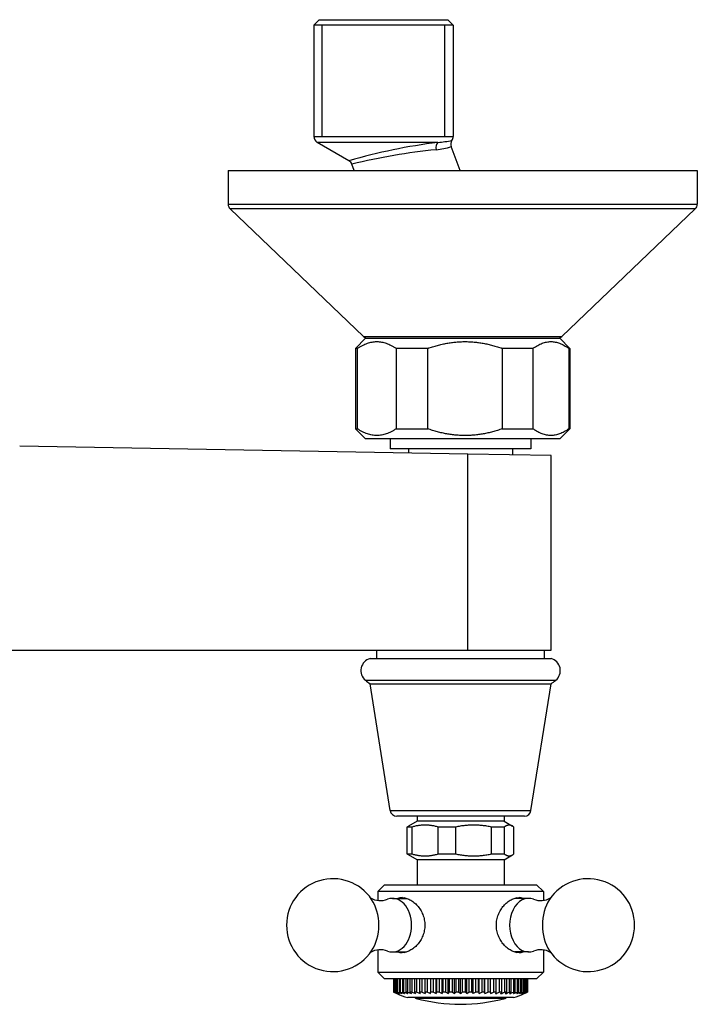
# Model space of a CAD drawing. Header units: millimetres. Extents: x -0.11 to 0.11, y -0.124 to 0.023.
import ezdxf

# ---------------------------------------------------------------- set-up
doc = ezdxf.new("R2010")
doc.units = ezdxf.units.MM
doc.layers.add('BLOCKS', color=3, linetype='Continuous')

msp = doc.modelspace()

# ---------------------------------------------------------------- linework, layer by layer
at = {"layer": 'BLOCKS'}
for p, q in [((0.05362695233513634, 0.0225), (0.05282695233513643, 0.02170000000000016)), ((0.05362695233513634, 0.0225), (0.05362944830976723, 0.0225)), ((0.05362944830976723, 0.0225), (0.07282695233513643, 0.0225)), ((0.07282695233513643, 0.0225), (0.07362695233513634, 0.02170000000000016)), ((0.05282965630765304, 0.02169999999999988), (0.05282695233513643, 0.02169999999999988)), ((0.05282695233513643, 0.02169999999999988), (0.05282695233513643, 0.005077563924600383)), ((0.07362695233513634, 0.02170000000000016), (0.05282965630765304, 0.02169999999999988)), ((0.05405495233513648, 0.005077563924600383), (0.05405495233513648, 0.02170000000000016)), ((0.0723989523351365, 0.005077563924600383), (0.07239895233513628, 0.02170000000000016)), ((0.07362695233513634, 0.02170000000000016), (0.07362695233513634, 0.005077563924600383)), ((0.05282695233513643, 0.005077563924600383), (0.07362695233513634, 0.005077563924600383)), ((0.05806405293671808, 0.001478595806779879), (0.0533272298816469, 0.004211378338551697)), ((0.07134184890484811, 0.004211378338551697), (0.0533272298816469, 0.004211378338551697)), ((0.0746426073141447, 0), (0.0733185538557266, 0.003570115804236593)), ((0.0400443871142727, 0), (0.0400443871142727, -0.005)), ((0.0400443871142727, 0), (0.1100443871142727, 0)), ((0.05885785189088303, 0), (0.0585016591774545, 0.000960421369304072)), ((0.1100443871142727, 0), (0.1100443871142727, -0.005)), ((0.0400443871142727, -0.005), (0.1100443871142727, -0.005)), ((0.1097349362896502, -0.005723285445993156), (0.04035383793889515, -0.005723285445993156)), ((0.0602545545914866, -0.02472328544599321), (0.04035383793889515, -0.005723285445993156)), ((0.08983421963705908, -0.02472328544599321), (0.1097349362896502, -0.005723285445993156)), ((0.0602545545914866, -0.02472328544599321), (0.08983421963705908, -0.02472328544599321)), ((0.06054438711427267, -0.025), (0.05904438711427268, -0.02650000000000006)), ((0.06054438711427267, -0.025), (0.08954438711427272, -0.025)), ((0.06087396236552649, -0.025), (0.06087396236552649, -0.0249974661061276)), ((0.08954438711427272, -0.025), (0.0910443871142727, -0.02650000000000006)), ((0.05904438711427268, -0.02650000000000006), (0.05904438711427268, -0.03850000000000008)), ((0.0593352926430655, -0.02650000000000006), (0.05904438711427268, -0.02650000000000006)), ((0.0593352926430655, -0.03850000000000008), (0.0593352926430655, -0.02650000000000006)), ((0.06512150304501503, -0.02650000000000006), (0.06512150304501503, -0.03850000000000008)), ((0.06982009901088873, -0.02650000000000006), (0.06512150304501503, -0.02650000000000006)), ((0.06982009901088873, -0.03850000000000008), (0.06982009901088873, -0.02650000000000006)), ((0.0809527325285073, -0.02650000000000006), (0.0809527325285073, -0.03850000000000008)), ((0.08552919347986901, -0.02650000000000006), (0.0809527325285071, -0.02650000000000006)), ((0.08552919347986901, -0.03850000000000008), (0.08552919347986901, -0.02650000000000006)), ((0.09087561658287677, -0.02650000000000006), (0.09087561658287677, -0.03850000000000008)), ((0.0910443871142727, -0.02650000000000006), (0.09087561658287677, -0.02650000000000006)), ((0.0910443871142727, -0.02650000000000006), (0.09104438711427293, -0.03850000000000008)), ((0.06054438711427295, -0.04000000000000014), (0.05904438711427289, -0.03850000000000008)), ((0.05904438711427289, -0.03850000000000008), (0.0593352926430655, -0.03850000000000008)), ((0.06512150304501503, -0.03850000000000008), (0.06982009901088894, -0.03850000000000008)), ((0.0809527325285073, -0.03850000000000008), (0.08552919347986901, -0.03850000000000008)), ((0.08954438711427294, -0.04), (0.09104438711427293, -0.03850000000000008)), ((0.09087561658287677, -0.03850000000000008), (0.09104438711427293, -0.03850000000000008)), ((0.07580223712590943, -0.04227542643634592), (0.008942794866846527, -0.04106666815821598)), ((0.08954438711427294, -0.04), (0.06054438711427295, -0.04000000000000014)), ((0.06422396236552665, -0.04), (0.06422396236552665, -0.04150000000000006)), ((0.08522396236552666, -0.04), (0.08522396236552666, -0.04150000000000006)), ((0.08522123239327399, -0.04150000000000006), (0.06422396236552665, -0.04150000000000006)), ((0.06697396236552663, -0.04150000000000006), (0.06697396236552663, -0.04211581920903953)), ((0.08822396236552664, -0.0425), (0.07580223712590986, -0.04227542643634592)), ((0.07580223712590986, -0.07150000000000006), (0.07580223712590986, -0.04227542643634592)), ((0.0824739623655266, -0.04150000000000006), (0.0824739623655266, -0.04239604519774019)), ((0.08522396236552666, -0.04150000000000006), (0.08522123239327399, -0.04150000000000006)), ((0.08822396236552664, -0.07150000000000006), (0.08822396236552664, -0.0425)), ((-0.07635431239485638, -0.07150000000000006), (0.07580223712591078, -0.07150000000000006)), ((0.06222396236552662, -0.07274976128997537), (0.06222396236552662, -0.07150000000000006)), ((0.07580223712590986, -0.07150000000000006), (0.08822396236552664, -0.07150000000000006)), ((0.08722396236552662, -0.07274904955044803), (0.08722396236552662, -0.07150000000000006)), ((0.06118253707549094, -0.07274979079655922), (0.08822396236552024, -0.07274902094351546)), ((0.08722396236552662, -0.07274904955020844), (0.08822396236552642, -0.07274902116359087)), ((0.06052853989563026, -0.07598131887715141), (0.08892223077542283, -0.07598131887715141)), ((0.06421844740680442, -0.09540643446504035), (0.0612239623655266, -0.07650000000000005)), ((0.0612239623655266, -0.07650000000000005), (0.08822680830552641, -0.07650000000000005)), ((0.08522947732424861, -0.09540643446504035), (0.08822396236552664, -0.07650000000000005)), ((0.06421844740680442, -0.09540643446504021), (0.08522947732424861, -0.09540643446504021)), ((0.08424178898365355, -0.09625), (0.06520613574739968, -0.09625)), ((0.06822396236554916, -0.09625), (0.06822396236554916, -0.09699999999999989)), ((0.08122396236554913, -0.09625), (0.08122396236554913, -0.09699999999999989)), ((0.06745215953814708, -0.09786602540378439), (0.06675899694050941, -0.09786602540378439)), ((0.06675899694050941, -0.1018839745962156), (0.06675899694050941, -0.09786602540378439)), ((0.06822396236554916, -0.09700000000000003), (0.06695939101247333, -0.09773010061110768)), ((0.06745215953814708, -0.09786602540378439), (0.06745215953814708, -0.1018839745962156)), ((0.07932015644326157, -0.09700000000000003), (0.06822396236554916, -0.09700000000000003)), ((0.07397608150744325, -0.09786602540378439), (0.07138916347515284, -0.09786602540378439)), ((0.07138916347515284, -0.1018839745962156), (0.07138916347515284, -0.09786602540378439)), ((0.07397608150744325, -0.09786602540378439), (0.07397608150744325, -0.1018839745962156)), ((0.08122396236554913, -0.09700000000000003), (0.07932015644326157, -0.09700000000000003)), ((0.0812478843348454, -0.09786602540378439), (0.07935412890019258, -0.09786602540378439)), ((0.07935412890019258, -0.1018839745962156), (0.07935412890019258, -0.09786602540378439)), ((0.08122396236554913, -0.09699999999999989), (0.08248853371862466, -0.09773010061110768)), ((0.0812478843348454, -0.09786602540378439), (0.0812478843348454, -0.1018839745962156)), ((0.08268892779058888, -0.1018839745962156), (0.08268892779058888, -0.09786602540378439)), ((0.06675899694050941, -0.1018839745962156), (0.06745215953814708, -0.1018839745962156)), ((0.06822396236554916, -0.1027500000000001), (0.06695939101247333, -0.1020198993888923)), ((0.07932015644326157, -0.1027500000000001), (0.06822396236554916, -0.1027500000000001)), ((0.06822396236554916, -0.1027500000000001), (0.06822396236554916, -0.1065000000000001)), ((0.07138916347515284, -0.1018839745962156), (0.07397608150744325, -0.1018839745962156)), ((0.08122396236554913, -0.1027500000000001), (0.07932015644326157, -0.1027500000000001)), ((0.07935412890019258, -0.1018839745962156), (0.0812478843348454, -0.1018839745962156)), ((0.08122396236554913, -0.1027500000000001), (0.08248853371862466, -0.1020198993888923)), ((0.08122396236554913, -0.1027500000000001), (0.08122396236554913, -0.1065000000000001)), ((0.06337396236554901, -0.1065000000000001), (0.06237396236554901, -0.1075)), ((0.06337396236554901, -0.1065000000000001), (0.0827496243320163, -0.1065000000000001)), ((0.0827496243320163, -0.1065000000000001), (0.08607396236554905, -0.1065000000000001)), ((0.08607396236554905, -0.1065000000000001), (0.08707396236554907, -0.1075)), ((0.06237396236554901, -0.1075), (0.06237396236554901, -0.1088080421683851)), ((0.08345673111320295, -0.1075), (0.06237396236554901, -0.1075)), ((0.06457698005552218, -0.1085000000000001), (0.06665080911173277, -0.1085000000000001)), ((0.08487094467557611, -0.1085000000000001), (0.0827971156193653, -0.1085000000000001)), ((0.08707396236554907, -0.1075), (0.08345673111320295, -0.1075)), ((0.08707396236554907, -0.1075), (0.08707396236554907, -0.1088080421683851)), ((0.06237396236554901, -0.1161919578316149), (0.06237396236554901, -0.1195)), ((0.06457698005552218, -0.1165000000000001), (0.06665080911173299, -0.1165000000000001)), ((0.08487094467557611, -0.1165000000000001), (0.0827971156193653, -0.1165000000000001)), ((0.08707396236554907, -0.1161919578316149), (0.08707396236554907, -0.1195)), ((0.06337396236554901, -0.1205), (0.06237396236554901, -0.1195)), ((0.06237396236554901, -0.1195), (0.08345673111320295, -0.1195)), ((0.08345673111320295, -0.1195), (0.08707396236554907, -0.1195)), ((0.08607396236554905, -0.1205), (0.08707396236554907, -0.1195)), ((0.0827496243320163, -0.1205), (0.06337396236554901, -0.1205)), ((0.06472800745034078, -0.1205), (0.06472800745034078, -0.1224999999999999)), ((0.06474826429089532, -0.1224999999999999), (0.06474826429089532, -0.1205)), ((0.06480320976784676, -0.1205), (0.06480320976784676, -0.1224999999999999)), ((0.06486459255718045, -0.1224999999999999), (0.06486459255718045, -0.1205)), ((0.06497272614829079, -0.1205), (0.06497272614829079, -0.1224999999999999)), ((0.06507587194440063, -0.1224999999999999), (0.06507587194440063, -0.1205)), ((0.06523694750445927, -0.1205), (0.06523694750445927, -0.1224999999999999)), ((0.0653800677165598, -0.1224999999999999), (0.0653800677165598, -0.1205)), ((0.0655925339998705, -0.1205), (0.0655925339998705, -0.1224999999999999)), ((0.06578275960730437, -0.1224999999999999), (0.06578275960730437, -0.1205)), ((0.06604121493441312, -0.1205), (0.06604121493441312, -0.1224999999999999)), ((0.06627547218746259, -0.1224999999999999), (0.06627547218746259, -0.1205)), ((0.0665696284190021, -0.1205), (0.0665696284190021, -0.1224999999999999)), ((0.06684127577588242, -0.1224999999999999), (0.06684127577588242, -0.1205)), ((0.06717660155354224, -0.1205), (0.06717660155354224, -0.1224999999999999)), ((0.06748315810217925, -0.1224999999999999), (0.06748315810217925, -0.1205)), ((0.06785625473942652, -0.1205), (0.06785625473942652, -0.1224999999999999)), ((0.06819490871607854, -0.1224999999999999), (0.06819490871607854, -0.1205)), ((0.06860201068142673, -0.1205), (0.06860201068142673, -0.1224999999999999)), ((0.06896964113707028, -0.1224999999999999), (0.06896964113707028, -0.1205)), ((0.06940665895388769, -0.1205), (0.06940665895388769, -0.1224999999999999)), ((0.06979448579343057, -0.1224999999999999), (0.06979448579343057, -0.1205)), ((0.07024569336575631, -0.1205), (0.07024569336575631, -0.1224999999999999)), ((0.0706662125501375, -0.1224999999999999), (0.0706662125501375, -0.1205)), ((0.07109952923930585, -0.1227107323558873), (0.07109952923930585, -0.1205)), ((0.07114928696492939, -0.1205), (0.07114928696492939, -0.1224999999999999)), ((0.07158244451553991, -0.1224999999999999), (0.07158244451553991, -0.1205)), ((0.07197731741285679, -0.1227103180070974), (0.07197731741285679, -0.1205)), ((0.07208174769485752, -0.1205), (0.07208174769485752, -0.1224999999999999)), ((0.07252890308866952, -0.1224999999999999), (0.07252890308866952, -0.1205)), ((0.07288166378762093, -0.1227098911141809), (0.07288166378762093, -0.1205)), ((0.07303953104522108, -0.1205), (0.07303953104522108, -0.1224999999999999)), ((0.07349644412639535, -0.1224999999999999), (0.07349644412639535, -0.1205)), ((0.07380385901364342, -0.1227094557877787), (0.07380385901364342, -0.1205)), ((0.07401341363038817, -0.1205), (0.07401341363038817, -0.1224999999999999)), ((0.07447572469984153, -0.1224999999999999), (0.07447572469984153, -0.1205)), ((0.07472949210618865, -0.1227047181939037), (0.07472949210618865, -0.1205)), ((0.07498311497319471, -0.1205), (0.07498311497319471, -0.1224999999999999)), ((0.07544589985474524, -0.1224999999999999), (0.07544589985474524, -0.1205)), ((0.07565512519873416, -0.1227090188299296), (0.07565512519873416, -0.1205)), ((0.07596170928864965, -0.1205), (0.07596170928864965, -0.1224999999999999)), ((0.07642003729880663, -0.1224999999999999), (0.07642003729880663, -0.1205)), ((0.07657732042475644, -0.1227090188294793), (0.07657732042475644, -0.1205)), ((0.07692838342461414, -0.1205), (0.07692838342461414, -0.1224999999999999)), ((0.07737784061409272, -0.1224999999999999), (0.07737784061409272, -0.1205)), ((0.07748166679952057, -0.1227090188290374), (0.07748166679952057, -0.1205)), ((0.0778738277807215, -0.1205), (0.0778738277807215, -0.1224999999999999)), ((0.07831008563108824, -0.1224999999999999), (0.07831008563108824, -0.1205)), ((0.07835945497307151, -0.1227090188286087), (0.07835945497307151, -0.1205)), ((0.07878893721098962, -0.1205), (0.07878893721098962, -0.1224999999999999)), ((0.0792022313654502, -0.1224999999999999), (0.0792022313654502, -0.1205)), ((0.079659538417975, -0.1205), (0.079659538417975, -0.1224999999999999)), ((0.08005174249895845, -0.1224999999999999), (0.08005174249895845, -0.1205)), ((0.08050317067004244, -0.1205), (0.08050317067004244, -0.1224999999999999)), ((0.08085556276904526, -0.1224999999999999), (0.08085556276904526, -0.1205)), ((0.08127525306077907, -0.1205), (0.08127525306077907, -0.1224999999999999)), ((0.0816003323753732, -0.1224999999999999), (0.0816003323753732, -0.1205)), ((0.08198424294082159, -0.1205), (0.08198424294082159, -0.1224999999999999)), ((0.08227887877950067, -0.1224999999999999), (0.08227887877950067, -0.1205)), ((0.0826233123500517, -0.1205), (0.0826233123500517, -0.1224999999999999)), ((0.08607396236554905, -0.1205), (0.0827496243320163, -0.1205)), ((0.08288466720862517, -0.1224999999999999), (0.08288466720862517, -0.1205)), ((0.08317328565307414, -0.1205), (0.08317328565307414, -0.1224999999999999)), ((0.0834241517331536, -0.1224999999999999), (0.0834241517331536, -0.1205)), ((0.08366516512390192, -0.1205), (0.08366516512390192, -0.1224999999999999)), ((0.08385539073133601, -0.1224999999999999), (0.08385539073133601, -0.1205)), ((0.08406785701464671, -0.1205), (0.08406785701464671, -0.1224999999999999)), ((0.08421097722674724, -0.1224999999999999), (0.08421097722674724, -0.1205)), ((0.08437205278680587, -0.1205), (0.08437205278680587, -0.1224999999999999)), ((0.08447519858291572, -0.1224999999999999), (0.08447519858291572, -0.1205)), ((0.08458333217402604, -0.1205), (0.08458333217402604, -0.1224999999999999)), ((0.08464471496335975, -0.1224999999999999), (0.08464471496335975, -0.1205)), ((0.08469966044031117, -0.1205), (0.08469966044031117, -0.1224999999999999)), ((0.08471991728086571, -0.1224999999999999), (0.08471991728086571, -0.1205)), ((0.06474826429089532, -0.1224999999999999), (0.06472800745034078, -0.1224999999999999)), ((0.06486459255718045, -0.1224999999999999), (0.06480320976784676, -0.1224999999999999)), ((0.06507587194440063, -0.1224999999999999), (0.06497272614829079, -0.1224999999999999)), ((0.0653800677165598, -0.1224999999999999), (0.06523694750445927, -0.1224999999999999)), ((0.06578275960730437, -0.1224999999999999), (0.0655925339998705, -0.1224999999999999)), ((0.06627547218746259, -0.1224999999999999), (0.06604121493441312, -0.1224999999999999)), ((0.06684127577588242, -0.1224999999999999), (0.0665696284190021, -0.1224999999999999)), ((0.08261129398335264, -0.1233), (0.06683663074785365, -0.1233)), ((0.06748315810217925, -0.1224999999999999), (0.06717660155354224, -0.1224999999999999)), ((0.06819490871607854, -0.1224999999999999), (0.06785625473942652, -0.1224999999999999)), ((0.06896964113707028, -0.1224999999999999), (0.06860201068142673, -0.1224999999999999)), ((0.06979448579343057, -0.1224999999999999), (0.06940665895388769, -0.1224999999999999)), ((0.0706662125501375, -0.1224999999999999), (0.07024569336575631, -0.1224999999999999)), ((0.07024569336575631, -0.1227062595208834), (0.07024569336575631, -0.1225000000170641)), ((0.07158244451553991, -0.1224999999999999), (0.07114928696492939, -0.1224999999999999)), ((0.07252890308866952, -0.1224999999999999), (0.07208174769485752, -0.1224999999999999)), ((0.07349644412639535, -0.1224999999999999), (0.07303953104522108, -0.1224999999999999)), ((0.07447572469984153, -0.1224999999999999), (0.07401341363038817, -0.1224999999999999)), ((0.07544589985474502, -0.1224999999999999), (0.07498311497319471, -0.1224999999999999)), ((0.07642003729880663, -0.1224999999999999), (0.07596170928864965, -0.1224999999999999)), ((0.07737784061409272, -0.1224999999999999), (0.07692838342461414, -0.1224999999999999)), ((0.07831008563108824, -0.1224999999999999), (0.0778738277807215, -0.1224999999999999)), ((0.0792022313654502, -0.1224999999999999), (0.07878893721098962, -0.1224999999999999)), ((0.0792022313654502, -0.1225000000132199), (0.0792022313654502, -0.122709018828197)), ((0.08005174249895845, -0.1224999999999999), (0.079659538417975, -0.1224999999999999)), ((0.08085556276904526, -0.1224999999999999), (0.08050317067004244, -0.1224999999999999)), ((0.0816003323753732, -0.1224999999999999), (0.08127525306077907, -0.1224999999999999)), ((0.08227887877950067, -0.1224999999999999), (0.08198424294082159, -0.1224999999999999)), ((0.08288466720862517, -0.1224999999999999), (0.0826233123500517, -0.1224999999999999)), ((0.0834241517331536, -0.1224999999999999), (0.08317328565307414, -0.1224999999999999)), ((0.08385539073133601, -0.1224999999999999), (0.08366516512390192, -0.1224999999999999)), ((0.08421097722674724, -0.1224999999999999), (0.08406785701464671, -0.1224999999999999)), ((0.08447519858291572, -0.1224999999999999), (0.08437205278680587, -0.1224999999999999)), ((0.08464471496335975, -0.1224999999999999), (0.08458333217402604, -0.1224999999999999)), ((0.08471991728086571, -0.1224999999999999), (0.08469966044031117, -0.1224999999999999)), ((0.07357247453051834, -0.123414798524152), (0.06809280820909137, -0.123414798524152)), ((0.0813551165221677, -0.123414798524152), (0.07357247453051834, -0.123414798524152))]:
    msp.add_line(p, q, dxfattribs=at)
for centre, radius, start, end in [((0.05382695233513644, 0.005077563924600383), 0.001, 180, 240.018360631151), ((0.06996796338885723, 0.02214366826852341), 0.01798484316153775, 274.3811671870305, 281.1358514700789), ((0.07425904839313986, 0.003917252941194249), 0.001002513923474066, 144.6383261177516, 200.2591359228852), ((0.0726269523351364, 0.005077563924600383), 0.001, 324.5409959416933, 0), ((0.0829186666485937, -0.08565988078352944), 0.09061382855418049, 97.34016720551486, 105.9198037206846), ((0.0798897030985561, -0.08645563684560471), 0.08999453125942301, 95.60737351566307, 103.7484357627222), ((0.06989786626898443, 0.01445183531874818), 0.01140670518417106, 276.0305972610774, 287.4506318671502), ((0.05755869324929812, 0.0006079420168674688), 0.001006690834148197, 20.49567323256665, 59.86753413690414), ((0.04104438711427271, -0.005), 0.001, 180, 226.3264034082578), ((0.1090443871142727, -0.005), 0.001, 313.6735965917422, 0), ((0.06094510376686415, -0.02400000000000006), 0.001, 226.3264034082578, 265.9204518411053), ((0.08914367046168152, -0.02400000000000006), 0.0009999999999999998, 270, 313.6735965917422), ((0.06171038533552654, -0.07454505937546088), 0.00186, 105.1601376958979, 230.5502845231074), ((0.08774038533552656, -0.07454505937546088), 0.00186, 309.4497154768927, 74.93067062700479), ((0.06631047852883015, -0.06895471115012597), 0.009099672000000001, 230.5502845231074, 236.0148531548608), ((0.08314029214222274, -0.06895471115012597), 0.009099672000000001, 303.9851468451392, 309.4497154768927), ((0.06520613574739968, -0.09525000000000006), 0.001, 188.9999999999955, 270), ((0.08424178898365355, -0.09525000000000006), 0.001, 270, 351.0000000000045), ((0.05568511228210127, -0.1125), 0.006924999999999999, 33.67556700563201, 326.324432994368), ((0.0937628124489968, -0.1125), 0.006924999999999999, 213.675567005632, 146.324432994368), ((0.06277769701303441, -0.1058845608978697), 0.00295141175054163, 239.7615774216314, 290.9494781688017), ((0.06598401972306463, -0.1102859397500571), 0.001885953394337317, 89.78205458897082, 108.7430370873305), ((0.08346390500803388, -0.1102859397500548), 0.001885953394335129, 71.25696291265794, 90.21794541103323), ((0.08667049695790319, -0.105887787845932), 0.002948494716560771, 249.0232152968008, 300.2664067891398), ((0.0627774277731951, -0.1191122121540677), 0.00294849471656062, 69.02321529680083, 120.2664067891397), ((0.0659840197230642, -0.1147140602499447), 0.00188595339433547, 251.2569629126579, 270.2179454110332), ((0.08346390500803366, -0.1147140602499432), 0.001885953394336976, 269.7820545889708, 288.7430370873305), ((0.08667022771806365, -0.1191154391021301), 0.002951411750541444, 59.76157742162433, 110.9494781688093), ((0.0747239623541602, -0.09928124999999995), 0.02528063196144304, 247.9273623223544, 251.820736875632), ((0.0747239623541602, -0.09928124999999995), 0.0248808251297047, 248.9390307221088, 250.3489502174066), ((0.06822396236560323, -0.122932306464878), 0.0004999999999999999, 227.3399331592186, 254.792926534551), ((0.08122396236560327, -0.122932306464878), 0.0005, 285.2070734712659, 312.6600668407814), ((0.0747239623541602, -0.09928124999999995), 0.02528063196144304, 288.1792631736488, 292.0726377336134), ((0.0747239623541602, -0.09928124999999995), 0.0248808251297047, 289.7427386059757, 291.0609693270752), ((0.07472396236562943, -0.09902011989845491), 0.02527988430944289, 254.7928552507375, 285.207144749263)]:
    msp.add_arc(centre, radius, start, end, dxfattribs=at)
for centre, major_axis, ratio, start_param, end_param in [((0.07175147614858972, 0.003345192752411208), (-0.0001524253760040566, 0.0009883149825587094), 0.6899353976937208, 0.4065216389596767, 1.705498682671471), ((0.06457698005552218, -0.1125), (0, 0.003999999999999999), 0.7071067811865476, 4.71238898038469, 6.549368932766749), ((0.06669830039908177, -0.1125), (0, 0.004099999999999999), 0.7071067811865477, 0.1210360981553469, 0.2213144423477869), ((0.08487094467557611, -0.1125), (0, 0.003999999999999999), 0.7071067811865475, 6.017001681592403, 9.690961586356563), ((0.0827496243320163, -0.1125), (0, 0.004099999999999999), 0.7071067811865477, 6.061870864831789, 6.162149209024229), ((0.05856657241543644, -0.1125), (0, 0.005599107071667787), 0.7071067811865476, 4.71238898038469, 5.468084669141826), ((0.09088135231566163, -0.1125), (0, 0.005599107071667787), 0.7071067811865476, 0.8151006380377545, 2.326492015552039), ((0.05856657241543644, -0.1125), (0, 0.005599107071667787), 0.7071067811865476, 3.956693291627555, 4.71238898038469), ((0.06457698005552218, -0.1125), (0, 0.003999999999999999), 0.7071067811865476, 2.87540902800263, 4.71238898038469), ((0.06669830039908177, -0.1125), (0, 0.004099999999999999), 0.7071067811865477, 2.920278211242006, 3.020556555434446), ((0.0827496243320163, -0.1125), (0, 0.004099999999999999), 0.7071067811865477, 3.26262875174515, 3.36290709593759), ((0.07237305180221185, -0.09928124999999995), (-2.367601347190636e-18, 0.02483498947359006), 0.8674881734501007, 2.778832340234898, 2.803343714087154), ((0.07278620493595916, -0.09928124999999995), (2.051807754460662e-18, 0.02483498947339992), 0.9120703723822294, 2.778832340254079, 2.803343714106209), ((0.07206784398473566, -0.09928124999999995), (-2.575687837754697e-18, 0.02485046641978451), 0.8202720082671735, 2.777195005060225, 2.80157765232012), ((0.07321801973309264, -0.09928124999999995), (1.657164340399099e-18, 0.02483498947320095), 0.9478688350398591, 2.778832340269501, 2.803343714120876), ((0.07179546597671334, -0.09928124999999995), (-2.703940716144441e-18, 0.02486574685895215), 0.7666725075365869, 2.775587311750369, 2.799844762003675), ((0.07366433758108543, -0.09928124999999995), (1.198837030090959e-18, 0.0248349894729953), 0.9745388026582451, 2.77883234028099, 2.803343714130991), ((0.07146680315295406, -0.09928124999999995), (-2.746063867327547e-18, 0.02486574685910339), 0.7000500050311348, 2.775587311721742, 2.799844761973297), ((0.07412086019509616, -0.09928124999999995), (6.944390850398e-19, 0.02483498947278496), 0.9918234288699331, 2.778832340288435, 2.803343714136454), ((0.07116950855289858, -0.09928124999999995), (-2.682657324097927e-18, 0.0248657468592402), 0.6266856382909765, 2.775587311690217, 2.799844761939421), ((0.07091419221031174, -0.09928124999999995), (-2.516329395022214e-18, 0.02486744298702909), 0.5472859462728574, 2.775409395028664, 2.800127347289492), ((0.07526354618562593, -0.09928124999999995), (-6.969434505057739e-19, 0.0249245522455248), 0.9918234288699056, 2.769480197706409, 2.793710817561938), ((0.07068883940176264, -0.09928124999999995), (-2.253126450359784e-18, 0.02486754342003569), 0.4626155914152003, 2.775398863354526, 2.800088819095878), ((0.07567222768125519, -0.09928124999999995), (-1.20315166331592e-18, 0.02492437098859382), 0.9745388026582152, 2.769498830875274, 2.793700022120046), ((0.07050230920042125, -0.09928124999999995), (-1.903333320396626e-18, 0.02486762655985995), 0.3734899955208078, 2.775390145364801, 2.800047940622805), ((0.07607197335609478, -0.09928124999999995), (-1.663116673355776e-18, 0.02492419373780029), 0.9478688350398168, 2.769517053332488, 2.793684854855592), ((0.07035637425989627, -0.09928124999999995), (-1.480392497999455e-18, 0.0248676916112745), 0.2807674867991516, 2.775383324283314, 2.800005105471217), ((0.07645891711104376, -0.09928124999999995), (-2.059163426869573e-18, 0.02492402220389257), 0.9120703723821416, 2.76953468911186, 2.793665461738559), ((0.07025242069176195, -0.09928124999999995), (-1.000557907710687e-18, 0.02486773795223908), 0.185341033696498, 2.775378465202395, 2.799960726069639), ((0.07682931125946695, -0.09928124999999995), (-2.376073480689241e-18, 0.02492385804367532), 0.8674881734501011, 2.769551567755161, 2.793642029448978), ((0.07019143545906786, -0.09928124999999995), (-4.822702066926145e-19, 0.02486776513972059), 0.08812964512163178, 2.775375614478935, 2.799915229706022), ((0.07719335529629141, -0.09928124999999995), (-2.581781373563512e-18, 0.02490925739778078), 0.8202720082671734, 2.771056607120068, 2.794641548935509), ((0.07755018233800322, -0.09928124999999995), (-2.707060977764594e-18, 0.0248944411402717), 0.7666725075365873, 2.772591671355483, 2.796822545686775), ((0.07035718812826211, -0.09928124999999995), (4.82849540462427e-19, 0.0248976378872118), 0.08812964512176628, 3.48672011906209, 3.510925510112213), ((0.07786793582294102, -0.09928124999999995), (-2.749217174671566e-18, 0.0248943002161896), 0.7000500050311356, 2.772606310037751, 2.796789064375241), ((0.07041593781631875, -0.09928124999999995), (1.001759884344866e-18, 0.02489761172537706), 0.1853410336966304, 3.486766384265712, 3.510922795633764), ((0.07815546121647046, -0.09928124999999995), (-2.685724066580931e-18, 0.02489417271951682), 0.6266856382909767, 2.772619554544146, 2.796752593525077), ((0.07051608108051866, -0.09928124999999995), (1.482171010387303e-18, 0.02489756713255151), 0.2807674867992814, 3.486812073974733, 3.510918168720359), ((0.07840995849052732, -0.09928124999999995), (-2.519022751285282e-18, 0.02489405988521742), 0.5472859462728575, 2.772631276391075, 2.796713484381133), ((0.07065666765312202, -0.09928124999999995), (1.905620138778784e-18, 0.02489750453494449), 0.3734899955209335, 3.486856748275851, 3.51091167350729), ((0.0786289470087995, -0.09928124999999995), (-2.255520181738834e-18, 0.02489396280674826), 0.4626155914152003, 2.772641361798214, 2.796161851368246), ((0.07082767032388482, -0.09928124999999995), (2.255677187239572e-18, 0.02489569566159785), 0.4626155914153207, 3.487216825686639, 3.510723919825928), ((0.07880077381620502, -0.09928124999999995), (-1.905481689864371e-18, 0.0248956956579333), 0.3734899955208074, 2.772461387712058, 2.796478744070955), ((0.07104571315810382, -0.09928124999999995), (2.519188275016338e-18, 0.02489569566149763), 0.5472859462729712, 3.486706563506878, 3.510723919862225), ((0.07894203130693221, -0.09928124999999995), (-1.482059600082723e-18, 0.02489569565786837), 0.2807674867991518, 2.77246138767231, 2.796478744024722), ((0.07129917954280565, -0.09928124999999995), (2.685888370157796e-18, 0.02489569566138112), 0.6266856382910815, 3.486706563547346, 3.510723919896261), ((0.07904266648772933, -0.09928124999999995), (-1.001682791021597e-18, 0.02489569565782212), 0.1853410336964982, 2.772461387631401, 2.796478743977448), ((0.07158562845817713, -0.09928124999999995), (2.749371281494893e-18, 0.02489569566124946), 0.7000500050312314, 3.486706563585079, 3.510723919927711), ((0.07910171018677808, -0.09928124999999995), (-4.82811874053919e-19, 0.02489569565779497), 0.08812964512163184, 2.772461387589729, 2.796478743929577), ((0.07190230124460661, -0.09928124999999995), (2.707197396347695e-18, 0.0248956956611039), 0.7666725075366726, 3.486706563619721, 3.510723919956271), ((0.0722581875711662, -0.09928124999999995), (2.581894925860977e-18, 0.02491035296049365), 0.820272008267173, 3.488339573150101, 3.512241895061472), ((0.07926746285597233, -0.09928124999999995), (4.822310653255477e-19, 0.02486574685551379), 0.08812964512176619, 3.482189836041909, 3.507597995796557), ((0.07263235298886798, -0.09928124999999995), (2.376519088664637e-18, 0.02492853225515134), 0.8674881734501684, 3.489226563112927, 3.514113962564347), ((0.0792061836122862, -0.09928124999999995), (1.00047779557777e-18, 0.02486574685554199), 0.1853410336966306, 3.482189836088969, 3.50759799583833), ((0.0729999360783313, -0.09928124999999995), (2.059536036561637e-18, 0.02492853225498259), 0.912070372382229, 3.489226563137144, 3.514113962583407), ((0.07910173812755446, -0.09928124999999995), (1.480276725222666e-18, 0.02486574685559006), 0.2807674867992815, 3.482189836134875, 3.507597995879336), ((0.0733841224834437, -0.09928124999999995), (1.663406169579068e-18, 0.02492853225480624), 0.9478688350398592, 3.489226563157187, 3.514113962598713), ((0.07895513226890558, -0.09928124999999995), (1.90318945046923e-18, 0.02486574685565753), 0.373489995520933, 3.482189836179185, 3.507597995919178), ((0.07378121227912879, -0.09928124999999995), (1.203352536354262e-18, 0.02492853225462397), 0.9745388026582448, 3.489226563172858, 3.514113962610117), ((0.07876777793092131, -0.09928124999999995), (2.252963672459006e-18, 0.02486574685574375), 0.4626155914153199, 3.483340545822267, 3.507597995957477), ((0.07418455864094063, -0.09928124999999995), (6.969501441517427e-19, 0.02492479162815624), 0.9918234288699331, 3.489939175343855, 3.513729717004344), ((0.07855999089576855, -0.09928124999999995), (2.515746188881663e-18, 0.02486167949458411), 0.5472859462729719, 3.484016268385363, 3.507170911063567), ((0.0782784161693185, -0.09928124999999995), (2.682657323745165e-18, 0.02486574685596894), 0.6266856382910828, 3.483340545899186, 3.50759799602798), ((0.07532706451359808, -0.09928124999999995), (-6.944390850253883e-19, 0.02483498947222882), 0.9918234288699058, 3.479841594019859, 3.504352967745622), ((0.07798112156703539, -0.09928124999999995), (2.746063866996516e-18, 0.02486574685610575), 0.7000500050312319, 3.48334054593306, 3.507597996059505), ((0.07578358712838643, -0.09928124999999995), (-1.198837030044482e-18, 0.02483498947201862), 0.974538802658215, 3.479841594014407, 3.504352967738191), ((0.07765245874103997, -0.09928124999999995), (2.703940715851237e-18, 0.02486574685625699), 0.7666725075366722, 3.483340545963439, 3.507597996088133), ((0.07622990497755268, -0.09928124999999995), (-1.65716434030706e-18, 0.02483498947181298), 0.9478688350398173, 3.479841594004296, 3.504352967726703), ((0.07738008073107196, -0.09928124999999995), (2.57568783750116e-18, 0.02485046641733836), 0.8202720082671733, 3.481607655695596, 3.50599030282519), ((0.0766617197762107, -0.09928124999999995), (-2.051807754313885e-18, 0.02483498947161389), 0.9120703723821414, 3.479841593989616, 3.504352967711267), ((0.07707487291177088, -0.09928124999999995), (2.367601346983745e-18, 0.02483498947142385), 0.8674881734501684, 3.479841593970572, 3.504352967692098)]:
    msp.add_ellipse(centre, major_axis=major_axis, ratio=ratio, start_param=start_param, end_param=end_param, dxfattribs=at)
for points, weights in [([(0.0593352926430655, -0.02650000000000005), (0.06222839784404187, -0.02456250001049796), (0.06512150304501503, -0.02650000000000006)], [1.435483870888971, 1.531182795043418, 1.43548387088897]), ([(0.06982009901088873, -0.02650000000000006), (0.07538641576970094, -0.02456249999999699), (0.0809527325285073, -0.02650000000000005)], [1.435483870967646, 1.531182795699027, 1.435483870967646]), ([(0.08552919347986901, -0.02650000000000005), (0.08820240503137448, -0.0245624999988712), (0.09087561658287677, -0.02650000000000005)], [1.43548387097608, 1.531182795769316, 1.435483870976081]), ([(0.06512150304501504, -0.03850000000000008), (0.06222839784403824, -0.0404374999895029), (0.0593352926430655, -0.03850000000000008)], [1.449596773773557, 1.546236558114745, 1.449596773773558]), ([(0.0809527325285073, -0.03850000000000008), (0.07538641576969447, -0.04043750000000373), (0.06982009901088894, -0.03850000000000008)], [1.449596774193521, 1.546236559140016, 1.449596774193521]), ([(0.09087561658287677, -0.03850000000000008), (0.0882024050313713, -0.04043750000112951), (0.08552919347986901, -0.03850000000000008)], [1.449596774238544, 1.546236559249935, 1.449596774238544]), ([(0.06675899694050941, -0.09786602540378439), (0.06686069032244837, -0.09778708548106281), (0.06695939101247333, -0.09773010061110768)], [1, 1.008899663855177, 1.0154232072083]), ([(0.07138916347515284, -0.09786602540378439), (0.06942066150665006, -0.09730671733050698), (0.06745215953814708, -0.09786602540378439)], [1, 1.066666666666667, 1]), ([(0.07935412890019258, -0.09786602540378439), (0.07666510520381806, -0.09730671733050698), (0.07397608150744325, -0.09786602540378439)], [1, 1.066666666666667, 1]), ([(0.08268892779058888, -0.09786602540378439), (0.08196840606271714, -0.09730671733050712), (0.0812478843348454, -0.09786602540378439)], [1, 1.06666666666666, 1]), ([(0.06695939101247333, -0.1020198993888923), (0.06686069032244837, -0.1019629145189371), (0.06675899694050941, -0.1018839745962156)], [1.015423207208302, 1.008899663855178, 1]), ([(0.06745215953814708, -0.1018839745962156), (0.06942066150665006, -0.1024432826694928), (0.07138916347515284, -0.1018839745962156)], [1, 1.06666666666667, 1]), ([(0.07397608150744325, -0.1018839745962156), (0.07666510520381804, -0.1024432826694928), (0.07935412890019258, -0.1018839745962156)], [1, 1.06666666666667, 1]), ([(0.0812478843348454, -0.1018839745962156), (0.08196840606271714, -0.102443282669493), (0.08268892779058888, -0.1018839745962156)], [1, 1.066666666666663, 1])]:
    msp.add_rational_spline(points, weights, degree=2, dxfattribs=at)
for points, knots in [([(0.06599119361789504, -0.1083999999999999), (0.0661746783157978, -0.1083999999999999), (0.06636992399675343, -0.1084250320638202), (0.06676981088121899, -0.1085297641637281), (0.06697444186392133, -0.108609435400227), (0.06737705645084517, -0.1088192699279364), (0.0675753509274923, -0.1089495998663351), (0.06795007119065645, -0.1092499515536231), (0.06812644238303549, -0.1094199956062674), (0.06844406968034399, -0.1097818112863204), (0.06859649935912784, -0.1099862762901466), (0.06886967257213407, -0.1104320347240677), (0.06899037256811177, -0.1106733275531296), (0.06918648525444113, -0.1111777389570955), (0.06926200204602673, -0.1114412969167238), (0.06936158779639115, -0.1119726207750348), (0.06938560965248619, -0.1122403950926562), (0.06938560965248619, -0.1125), (0.06938560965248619, -0.1127596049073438), (0.06936158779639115, -0.113027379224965), (0.06926200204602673, -0.113558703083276), (0.06918648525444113, -0.1138222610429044), (0.06899037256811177, -0.1143266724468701), (0.06886967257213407, -0.1145679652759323), (0.06859649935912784, -0.1150137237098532), (0.06844406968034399, -0.1152181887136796), (0.06812644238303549, -0.1155800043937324), (0.06795007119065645, -0.1157500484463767), (0.0675753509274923, -0.1160504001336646), (0.06737705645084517, -0.1161807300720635), (0.06697444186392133, -0.116390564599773), (0.06676981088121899, -0.1164702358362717), (0.06636992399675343, -0.1165749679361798), (0.0661746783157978, -0.1166), (0.06599119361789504, -0.1166)], [18.6872924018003, 18.6872924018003, 18.6872924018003, 18.6872924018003, 19.4657520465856, 19.4657520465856, 20.2442116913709, 20.2442116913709, 21.0226713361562, 21.0226713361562, 21.8011309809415, 21.8011309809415, 22.57994570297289, 22.57994570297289, 23.35876042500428, 23.35876042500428, 24.13757514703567, 24.13757514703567, 24.91638986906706, 24.91638986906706, 24.91638986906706, 25.69520459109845, 25.69520459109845, 26.47401931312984, 26.47401931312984, 27.25283403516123, 27.25283403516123, 28.03164875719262, 28.03164875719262, 28.81010840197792, 28.81010840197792, 29.58856804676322, 29.58856804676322, 30.36702769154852, 30.36702769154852, 31.14548733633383, 31.14548733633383, 31.14548733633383, 31.14548733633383]), ([(0.08345673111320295, -0.1166), (0.08327324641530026, -0.1166), (0.08307800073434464, -0.1165749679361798), (0.08267811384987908, -0.1164702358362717), (0.08247348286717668, -0.116390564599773), (0.08207086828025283, -0.1161807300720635), (0.08187257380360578, -0.1160504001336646), (0.08149785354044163, -0.1157500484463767), (0.08132148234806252, -0.1155800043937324), (0.08100385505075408, -0.1152181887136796), (0.08085142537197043, -0.1150137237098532), (0.08057825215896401, -0.1145679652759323), (0.0804575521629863, -0.1143266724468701), (0.08026143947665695, -0.1138222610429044), (0.08018592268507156, -0.113558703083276), (0.08008633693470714, -0.113027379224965), (0.08006231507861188, -0.1127596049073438), (0.08006231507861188, -0.1122403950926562), (0.08008633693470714, -0.1119726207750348), (0.08018592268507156, -0.1114412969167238), (0.08026143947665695, -0.1111777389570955), (0.0804575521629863, -0.1106733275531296), (0.08057825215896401, -0.1104320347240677), (0.08085142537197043, -0.1099862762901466), (0.08100385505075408, -0.1097818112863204), (0.08132148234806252, -0.1094199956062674), (0.08149785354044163, -0.1092499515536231), (0.08187257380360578, -0.1089495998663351), (0.08207086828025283, -0.1088192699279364), (0.08247348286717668, -0.108609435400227), (0.08267811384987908, -0.1085297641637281), (0.08307800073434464, -0.1084250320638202), (0.08327324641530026, -0.1083999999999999), (0.08345673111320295, -0.1083999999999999)], [6.229097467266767, 6.229097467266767, 6.229097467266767, 6.229097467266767, 7.007557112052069, 7.007557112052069, 7.786016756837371, 7.786016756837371, 8.564476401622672, 8.564476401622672, 9.342936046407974, 9.342936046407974, 10.12175076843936, 10.12175076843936, 10.90056549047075, 10.90056549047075, 11.67938021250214, 11.67938021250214, 12.45819493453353, 12.45819493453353, 13.23700965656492, 13.23700965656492, 14.01582437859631, 14.01582437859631, 14.7946391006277, 14.7946391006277, 15.57345382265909, 15.57345382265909, 16.35191346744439, 16.35191346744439, 17.13037311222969, 17.13037311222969, 17.908832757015, 17.908832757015, 18.6872924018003, 18.6872924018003, 18.6872924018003, 18.6872924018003])]:
    msp.add_open_spline(points, degree=3, knots=knots, dxfattribs=at)

doc.saveas('drawing.dxf')
